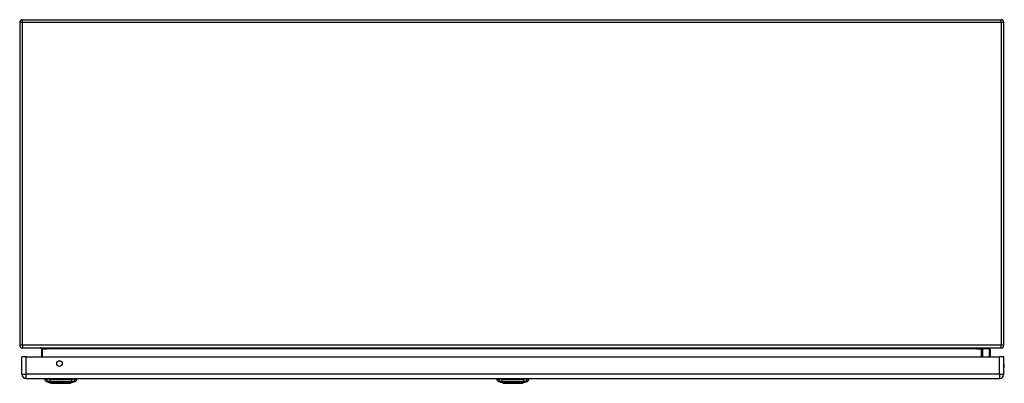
# Model space of a CAD drawing. Header units: inches. Extents: x 17 to 237, y 17 to 149.
# Tile 1 of 12: x 17 to 53, y 17 to 30. Entities that reach past the tile are written whole.
import ezdxf

# ---------------------------------------------------------------- set-up
doc = ezdxf.new("R2010")
doc.units = ezdxf.units.IN
doc.header["$MEASUREMENT"] = 0
doc.layers.add('Visible Edges(ANSI)', color=7, linetype='Continuous', lineweight=25)
doc.layers.add('Visible Tangent Edges(ANSI)', color=7, linetype='Continuous', lineweight=25)

msp = doc.modelspace()

# ---------------------------------------------------------------- linework, layer by layer
at = {"layer": 'Visible Edges(ANSI)'}
for p, q in [((17.06, 30.267), (52.862, 30.267)), ((16.961, 30.168), (16.961, 18.366)), ((52.961, 18.366), (52.961, 30.168)), ((17.06, 18.267), (52.862, 18.267)), ((17.759, 18.236), (17.759, 17.948)), ((52.163, 17.948), (52.163, 18.236)), ((52.168, 18.192), (52.208, 18.231)), ((52.438, 18.237), (52.222, 18.237)), ((52.458, 18.217), (52.458, 17.993)), ((17.041, 17.309), (17.041, 17.948)), ((17.202, 17.948), (17.041, 17.948)), ((17.202, 17.948), (52.798, 17.948)), ((52.458, 17.99), (52.449, 17.948)), ((52.959, 17.948), (52.798, 17.948)), ((52.959, 17.309), (52.959, 17.948)), ((17.202, 17.148), (52.798, 17.148)), ((17.875, 17.132), (17.943, 17.132)), ((18.108, 16.977), (17.934, 17.045)), ((18.053, 17.132), (17.943, 17.132)), ((18.053, 17.132), (18.877, 17.132)), ((18.066, 17.136), (18.066, 17.148)), ((18.996, 17.045), (18.822, 16.977)), ((18.849, 17.136), (18.849, 17.148)), ((18.988, 17.132), (18.877, 17.132)), ((18.988, 17.132), (19.056, 17.132)), ((34.41, 17.132), (34.478, 17.132)), ((34.643, 16.977), (34.469, 17.045)), ((34.588, 17.132), (34.478, 17.132)), ((34.588, 17.132), (35.412, 17.132)), ((34.601, 17.136), (34.601, 17.148)), ((35.531, 17.045), (35.357, 16.977)), ((35.4, 17.136), (35.4, 17.148)), ((35.523, 17.132), (35.412, 17.132)), ((35.523, 17.132), (35.591, 17.132))]:
    msp.add_line(p, q, dxfattribs=at)
at = {"layer": 'Visible Edges(ANSI)', "flags": 128}
for points in [[(17.728, 18.267), (17.73, 18.267), (17.731, 18.267), (17.733, 18.267), (17.735, 18.266), (17.737, 18.266), (17.738, 18.265), (17.74, 18.265), (17.742, 18.264), (17.743, 18.263), (17.745, 18.262), (17.746, 18.261), (17.748, 18.26), (17.749, 18.258), (17.751, 18.257), (17.752, 18.255), (17.753, 18.254), (17.755, 18.252), (17.756, 18.25), (17.757, 18.248), (17.757, 18.246), (17.758, 18.243), (17.759, 18.241), (17.759, 18.239), (17.759, 18.236)], [(18.11, 16.977), (18.11, 16.977), (18.112, 16.977), (18.114, 16.977), (18.117, 16.977), (18.121, 16.977), (18.125, 16.977), (18.131, 16.977), (18.137, 16.977), (18.144, 16.977), (18.152, 16.977), (18.16, 16.977), (18.17, 16.977), (18.18, 16.977), (18.191, 16.977), (18.202, 16.977), (18.214, 16.977), (18.227, 16.977), (18.24, 16.977), (18.254, 16.977), (18.268, 16.977), (18.282, 16.977), (18.298, 16.977), (18.313, 16.977), (18.329, 16.977), (18.346, 16.977), (18.362, 16.977), (18.379, 16.977), (18.396, 16.977), (18.413, 16.977), (18.43, 16.977), (18.448, 16.977), (18.465, 16.977), (18.483, 16.977), (18.5, 16.977), (18.518, 16.977), (18.535, 16.977), (18.552, 16.977), (18.569, 16.977), (18.585, 16.977), (18.602, 16.977), (18.618, 16.977), (18.633, 16.977), (18.648, 16.977), (18.663, 16.977), (18.677, 16.977), (18.691, 16.977), (18.704, 16.977), (18.717, 16.977), (18.729, 16.977), (18.74, 16.977), (18.751, 16.977), (18.761, 16.977), (18.77, 16.977), (18.778, 16.977), (18.786, 16.977), (18.793, 16.977), (18.8, 16.977), (18.805, 16.977), (18.81, 16.977), (18.813, 16.977), (18.816, 16.977), (18.819, 16.977), (18.82, 16.977), (18.82, 16.977)], [(34.645, 16.977), (34.645, 16.977), (34.647, 16.977), (34.649, 16.977), (34.652, 16.977), (34.656, 16.977), (34.66, 16.977), (34.666, 16.977), (34.672, 16.977), (34.679, 16.977), (34.687, 16.977), (34.696, 16.977), (34.705, 16.977), (34.715, 16.977), (34.726, 16.977), (34.737, 16.977), (34.749, 16.977), (34.761, 16.977), (34.775, 16.977), (34.788, 16.977), (34.803, 16.977), (34.817, 16.977), (34.832, 16.977), (34.848, 16.977), (34.864, 16.977), (34.88, 16.977), (34.897, 16.977), (34.914, 16.977), (34.931, 16.977), (34.948, 16.977), (34.965, 16.977), (34.982, 16.977), (35, 16.977), (35.017, 16.977), (35.035, 16.977), (35.052, 16.977), (35.069, 16.977), (35.086, 16.977), (35.103, 16.977), (35.12, 16.977), (35.136, 16.977), (35.152, 16.977), (35.167, 16.977), (35.183, 16.977), (35.197, 16.977), (35.212, 16.977), (35.226, 16.977), (35.239, 16.977), (35.251, 16.977), (35.263, 16.977), (35.275, 16.977), (35.285, 16.977), (35.295, 16.977), (35.305, 16.977), (35.313, 16.977), (35.321, 16.977), (35.328, 16.977), (35.335, 16.977), (35.34, 16.977), (35.345, 16.977), (35.348, 16.977), (35.351, 16.977), (35.354, 16.977), (35.355, 16.977), (35.355, 16.977)]]:
    msp.add_lwpolyline(points, dxfattribs=at)
at = {"layer": 'Visible Edges(ANSI)'}
msp.add_circle((18.416, 17.698), 0.102, dxfattribs=at)
for centre, radius, start, end in [((17.06, 30.168), 0.099, 90, 180), ((52.862, 30.168), 0.099, 0, 90), ((17.06, 18.366), 0.099, 180, 270), ((52.194, 18.236), 0.031, 90, 180), ((52.182, 18.178), 0.0197, 135, 180), ((52.222, 18.217), 0.0197, 90, 135), ((52.438, 18.217), 0.0197, 0, 90), ((52.862, 18.366), 0.099, 270, 0), ((52.438, 17.993), 0.0197, 349.0591, 0), ((52.791, 17.625), 0.188, 333.6372, 26.3628), ((17.202, 17.309), 0.161, 180, 270), ((52.798, 17.309), 0.161, 270, 0), ((17.992, 17.148), 0.118, 187.9413, 240.2709), ((17.938, 17.054), 0.00984, 240.2709, 248.7495), ((18.046, 17.136), 0.0197, 348.463, 0), ((18.11, 16.982), 0.00492, 248.7495, 269.7912), ((18.82, 16.982), 0.00492, 270.2088, 291.2505), ((18.869, 17.136), 0.0197, 180, 191.537), ((18.992, 17.054), 0.00984, 291.2505, 299.7291), ((18.939, 17.148), 0.118, 299.7291, 352.0587), ((34.527, 17.148), 0.118, 187.9413, 240.2709), ((34.473, 17.054), 0.00984, 240.2709, 248.7495), ((34.581, 17.136), 0.0197, 348.463, 0), ((34.645, 16.982), 0.00492, 248.7495, 269.7912), ((35.355, 16.982), 0.00492, 270.2088, 291.2505), ((35.419, 17.136), 0.0197, 180, 191.537), ((35.527, 17.054), 0.00984, 291.2505, 299.7291), ((35.474, 17.148), 0.118, 299.7291, 352.0587)]:
    msp.add_arc(centre, radius, start, end, dxfattribs=at)
at = {"layer": 'Visible Tangent Edges(ANSI)'}
for p, q in [((17.06, 30.168), (17.06, 30.267)), ((52.862, 30.168), (52.862, 30.267)), ((17.06, 30.168), (16.961, 30.168)), ((17.06, 18.366), (17.06, 30.168)), ((52.862, 30.168), (17.06, 30.168)), ((52.862, 30.168), (52.862, 18.366)), ((52.961, 30.168), (52.862, 30.168)), ((17.06, 18.366), (16.961, 18.366)), ((52.862, 18.366), (17.06, 18.366)), ((17.06, 18.366), (17.06, 18.267)), ((17.79, 18.236), (17.759, 18.236)), ((17.79, 17.948), (17.79, 18.236)), ((17.79, 18.236), (17.959, 18.236)), ((51.963, 18.236), (17.959, 18.236)), ((51.963, 18.236), (52.132, 18.236)), ((52.132, 18.236), (52.163, 18.236)), ((52.132, 18.236), (52.132, 17.948)), ((52.222, 18.237), (52.182, 18.196)), ((52.182, 18.196), (52.182, 17.948)), ((52.438, 18.004), (52.438, 18.237)), ((52.961, 18.366), (52.862, 18.366)), ((52.862, 18.267), (52.862, 18.366)), ((17.202, 17.309), (17.202, 17.948)), ((52.428, 17.948), (52.438, 18.004)), ((52.798, 17.309), (52.798, 17.948)), ((17.041, 17.309), (17.202, 17.309)), ((52.798, 17.309), (17.202, 17.309)), ((17.202, 17.148), (17.202, 17.309)), ((52.798, 17.309), (52.798, 17.148)), ((52.798, 17.309), (52.959, 17.309)), ((17.934, 17.045), (18.108, 16.977)), ((17.999, 17.045), (18, 17.045)), ((18.066, 17.136), (18.849, 17.136)), ((18.073, 17.045), (18.073, 17.045)), ((18.849, 17.148), (18.849, 17.136)), ((18.849, 17.136), (18.849, 17.136)), ((18.857, 17.045), (18.858, 17.045)), ((18.931, 17.045), (18.931, 17.045)), ((34.534, 17.045), (34.535, 17.045)), ((34.601, 17.136), (35.4, 17.136)), ((34.608, 17.045), (34.608, 17.045)), ((35, 17.045), (35, 16.977)), ((35, 16.977), (35, 16.977)), ((35.392, 17.045), (35.393, 17.045)), ((35.466, 17.045), (35.466, 17.045))]:
    msp.add_line(p, q, dxfattribs=at)
at = {"layer": 'Visible Tangent Edges(ANSI)', "flags": 128}
for points in [[(17.79, 18.236), (17.79, 18.239), (17.789, 18.241), (17.788, 18.243), (17.787, 18.246), (17.785, 18.248), (17.783, 18.25), (17.781, 18.252), (17.779, 18.254), (17.776, 18.255), (17.774, 18.257), (17.771, 18.258), (17.768, 18.26), (17.765, 18.261), (17.762, 18.262), (17.759, 18.263), (17.755, 18.264), (17.752, 18.265), (17.749, 18.265), (17.745, 18.266), (17.742, 18.266), (17.738, 18.267), (17.735, 18.267), (17.731, 18.267), (17.728, 18.267)], [(17.998, 17.046), (17.992, 17.046), (17.987, 17.046), (17.983, 17.046), (17.978, 17.046), (17.974, 17.046), (17.969, 17.046), (17.966, 17.046), (17.962, 17.046), (17.958, 17.046), (17.955, 17.046), (17.952, 17.046), (17.949, 17.046), (17.947, 17.046), (17.944, 17.046), (17.942, 17.046), (17.94, 17.046), (17.938, 17.046), (17.937, 17.046), (17.936, 17.046), (17.935, 17.046), (17.934, 17.046), (17.933, 17.046), (17.933, 17.046), (17.933, 17.046)], [(17.934, 17.045), (17.934, 17.045), (17.935, 17.045), (17.935, 17.045), (17.936, 17.045), (17.937, 17.045), (17.938, 17.045), (17.94, 17.045), (17.942, 17.045), (17.944, 17.045), (17.946, 17.045), (17.948, 17.045), (17.951, 17.045), (17.954, 17.045), (17.957, 17.045), (17.96, 17.045), (17.963, 17.045), (17.967, 17.045), (17.971, 17.045), (17.975, 17.045), (17.98, 17.045), (17.984, 17.045), (17.989, 17.045), (17.994, 17.045), (17.999, 17.045)], [(18.072, 17.046), (18.068, 17.046), (18.064, 17.046), (18.059, 17.046), (18.055, 17.046), (18.051, 17.046), (18.047, 17.046), (18.044, 17.046), (18.04, 17.046), (18.036, 17.046), (18.033, 17.046), (18.029, 17.046), (18.026, 17.046), (18.023, 17.046), (18.02, 17.046), (18.017, 17.046), (18.014, 17.046), (18.012, 17.046), (18.009, 17.046), (18.007, 17.046), (18.005, 17.046), (18.003, 17.046), (18.001, 17.046), (17.999, 17.046), (17.998, 17.046)], [(18, 17.045), (18.001, 17.045), (18.003, 17.045), (18.005, 17.045), (18.007, 17.045), (18.009, 17.045), (18.011, 17.045), (18.014, 17.045), (18.016, 17.045), (18.019, 17.045), (18.022, 17.045), (18.025, 17.045), (18.028, 17.045), (18.031, 17.045), (18.034, 17.045), (18.038, 17.045), (18.041, 17.045), (18.045, 17.045), (18.049, 17.045), (18.052, 17.045), (18.056, 17.045), (18.06, 17.045), (18.064, 17.045), (18.069, 17.045), (18.073, 17.045)], [(18.858, 17.046), (18.827, 17.046), (18.795, 17.046), (18.762, 17.046), (18.73, 17.046), (18.697, 17.046), (18.664, 17.046), (18.631, 17.046), (18.598, 17.046), (18.564, 17.046), (18.531, 17.046), (18.498, 17.046), (18.464, 17.046), (18.431, 17.046), (18.398, 17.046), (18.365, 17.046), (18.331, 17.046), (18.298, 17.046), (18.265, 17.046), (18.233, 17.046), (18.2, 17.046), (18.168, 17.046), (18.136, 17.046), (18.104, 17.046), (18.072, 17.046)], [(18.073, 17.045), (18.105, 17.045), (18.136, 17.045), (18.169, 17.045), (18.201, 17.045), (18.233, 17.045), (18.266, 17.045), (18.299, 17.045), (18.332, 17.045), (18.365, 17.045), (18.398, 17.045), (18.431, 17.045), (18.464, 17.045), (18.498, 17.045), (18.531, 17.045), (18.564, 17.045), (18.597, 17.045), (18.63, 17.045), (18.663, 17.045), (18.696, 17.045), (18.729, 17.045), (18.761, 17.045), (18.794, 17.045), (18.826, 17.045), (18.857, 17.045)], [(18.19, 16.977), (18.184, 16.977), (18.178, 16.977), (18.172, 16.977), (18.166, 16.977), (18.161, 16.977), (18.155, 16.977), (18.15, 16.977), (18.146, 16.977), (18.141, 16.977), (18.137, 16.977), (18.133, 16.977), (18.129, 16.977), (18.126, 16.977), (18.123, 16.977), (18.12, 16.977), (18.118, 16.977), (18.116, 16.977), (18.114, 16.977), (18.112, 16.977), (18.111, 16.977), (18.11, 16.977), (18.109, 16.977), (18.108, 16.977), (18.108, 16.977)], [(18.238, 16.977), (18.235, 16.977), (18.233, 16.977), (18.231, 16.977), (18.229, 16.977), (18.227, 16.977), (18.225, 16.977), (18.223, 16.977), (18.221, 16.977), (18.219, 16.977), (18.217, 16.977), (18.215, 16.977), (18.213, 16.977), (18.211, 16.977), (18.209, 16.977), (18.207, 16.977), (18.205, 16.977), (18.203, 16.977), (18.201, 16.977), (18.2, 16.977), (18.198, 16.977), (18.196, 16.977), (18.194, 16.977), (18.192, 16.977), (18.19, 16.977)], [(18.693, 16.977), (18.677, 16.977), (18.66, 16.977), (18.642, 16.977), (18.624, 16.977), (18.605, 16.977), (18.586, 16.977), (18.567, 16.977), (18.547, 16.977), (18.527, 16.977), (18.506, 16.977), (18.486, 16.977), (18.465, 16.977), (18.445, 16.977), (18.424, 16.977), (18.404, 16.977), (18.383, 16.977), (18.364, 16.977), (18.344, 16.977), (18.325, 16.977), (18.306, 16.977), (18.288, 16.977), (18.27, 16.977), (18.254, 16.977), (18.238, 16.977)], [(18.74, 16.977), (18.738, 16.977), (18.736, 16.977), (18.734, 16.977), (18.732, 16.977), (18.731, 16.977), (18.729, 16.977), (18.727, 16.977), (18.725, 16.977), (18.723, 16.977), (18.721, 16.977), (18.719, 16.977), (18.717, 16.977), (18.715, 16.977), (18.713, 16.977), (18.711, 16.977), (18.709, 16.977), (18.707, 16.977), (18.705, 16.977), (18.703, 16.977), (18.701, 16.977), (18.699, 16.977), (18.697, 16.977), (18.695, 16.977), (18.693, 16.977)], [(18.822, 16.977), (18.822, 16.977), (18.821, 16.977), (18.821, 16.977), (18.82, 16.977), (18.818, 16.977), (18.817, 16.977), (18.815, 16.977), (18.812, 16.977), (18.81, 16.977), (18.807, 16.977), (18.804, 16.977), (18.801, 16.977), (18.797, 16.977), (18.793, 16.977), (18.789, 16.977), (18.784, 16.977), (18.78, 16.977), (18.775, 16.977), (18.77, 16.977), (18.764, 16.977), (18.758, 16.977), (18.752, 16.977), (18.746, 16.977), (18.74, 16.977)], [(18.933, 17.046), (18.931, 17.046), (18.929, 17.046), (18.928, 17.046), (18.926, 17.046), (18.923, 17.046), (18.921, 17.046), (18.919, 17.046), (18.916, 17.046), (18.913, 17.046), (18.91, 17.046), (18.907, 17.046), (18.904, 17.046), (18.901, 17.046), (18.898, 17.046), (18.894, 17.046), (18.89, 17.046), (18.887, 17.046), (18.883, 17.046), (18.879, 17.046), (18.875, 17.046), (18.871, 17.046), (18.867, 17.046), (18.862, 17.046), (18.858, 17.046)], [(18.858, 17.045), (18.862, 17.045), (18.866, 17.045), (18.87, 17.045), (18.874, 17.045), (18.878, 17.045), (18.882, 17.045), (18.885, 17.045), (18.889, 17.045), (18.893, 17.045), (18.896, 17.045), (18.899, 17.045), (18.902, 17.045), (18.906, 17.045), (18.909, 17.045), (18.911, 17.045), (18.914, 17.045), (18.917, 17.045), (18.919, 17.045), (18.921, 17.045), (18.924, 17.045), (18.926, 17.045), (18.927, 17.045), (18.929, 17.045), (18.931, 17.045)], [(18.931, 17.045), (18.936, 17.045), (18.941, 17.045), (18.946, 17.045), (18.951, 17.045), (18.955, 17.045), (18.959, 17.045), (18.963, 17.045), (18.967, 17.045), (18.97, 17.045), (18.974, 17.045), (18.977, 17.045), (18.979, 17.045), (18.982, 17.045), (18.985, 17.045), (18.987, 17.045), (18.989, 17.045), (18.99, 17.045), (18.992, 17.045), (18.993, 17.045), (18.994, 17.045), (18.995, 17.045), (18.995, 17.045), (18.996, 17.045), (18.996, 17.045)], [(18.997, 17.046), (18.997, 17.046), (18.997, 17.046), (18.996, 17.046), (18.995, 17.046), (18.994, 17.046), (18.993, 17.046), (18.992, 17.046), (18.99, 17.046), (18.988, 17.046), (18.986, 17.046), (18.984, 17.046), (18.981, 17.046), (18.978, 17.046), (18.975, 17.046), (18.972, 17.046), (18.968, 17.046), (18.965, 17.046), (18.961, 17.046), (18.957, 17.046), (18.952, 17.046), (18.948, 17.046), (18.943, 17.046), (18.938, 17.046), (18.933, 17.046)], [(34.533, 17.046), (34.527, 17.046), (34.522, 17.046), (34.518, 17.046), (34.513, 17.046), (34.509, 17.046), (34.504, 17.046), (34.501, 17.046), (34.497, 17.046), (34.493, 17.046), (34.49, 17.046), (34.487, 17.046), (34.484, 17.046), (34.482, 17.046), (34.479, 17.046), (34.477, 17.046), (34.475, 17.046), (34.473, 17.046), (34.472, 17.046), (34.471, 17.046), (34.47, 17.046), (34.469, 17.046), (34.468, 17.046), (34.468, 17.046), (34.468, 17.046)], [(34.469, 17.045), (34.469, 17.045), (34.47, 17.045), (34.47, 17.045), (34.471, 17.045), (34.472, 17.045), (34.473, 17.045), (34.475, 17.045), (34.477, 17.045), (34.479, 17.045), (34.481, 17.045), (34.483, 17.045), (34.486, 17.045), (34.489, 17.045), (34.492, 17.045), (34.495, 17.045), (34.498, 17.045), (34.502, 17.045), (34.506, 17.045), (34.51, 17.045), (34.515, 17.045), (34.519, 17.045), (34.524, 17.045), (34.529, 17.045), (34.534, 17.045)], [(34.607, 17.046), (34.603, 17.046), (34.599, 17.046), (34.594, 17.046), (34.59, 17.046), (34.586, 17.046), (34.582, 17.046), (34.579, 17.046), (34.575, 17.046), (34.571, 17.046), (34.568, 17.046), (34.564, 17.046), (34.561, 17.046), (34.558, 17.046), (34.555, 17.046), (34.552, 17.046), (34.549, 17.046), (34.547, 17.046), (34.544, 17.046), (34.542, 17.046), (34.54, 17.046), (34.538, 17.046), (34.536, 17.046), (34.534, 17.046), (34.533, 17.046)], [(34.535, 17.045), (34.536, 17.045), (34.538, 17.045), (34.54, 17.045), (34.542, 17.045), (34.544, 17.045), (34.546, 17.045), (34.549, 17.045), (34.551, 17.045), (34.554, 17.045), (34.557, 17.045), (34.56, 17.045), (34.563, 17.045), (34.566, 17.045), (34.569, 17.045), (34.573, 17.045), (34.576, 17.045), (34.58, 17.045), (34.584, 17.045), (34.587, 17.045), (34.591, 17.045), (34.595, 17.045), (34.599, 17.045), (34.604, 17.045), (34.608, 17.045)], [(35.393, 17.046), (35.362, 17.046), (35.33, 17.046), (35.297, 17.046), (35.265, 17.046), (35.232, 17.046), (35.199, 17.046), (35.166, 17.046), (35.133, 17.046), (35.1, 17.046), (35.066, 17.046), (35.033, 17.046), (35, 17.046), (34.966, 17.046), (34.933, 17.046), (34.9, 17.046), (34.867, 17.046), (34.834, 17.046), (34.801, 17.046), (34.768, 17.046), (34.735, 17.046), (34.703, 17.046), (34.671, 17.046), (34.639, 17.046), (34.607, 17.046)], [(34.608, 17.045), (34.624, 17.045), (34.64, 17.045), (34.656, 17.045), (34.672, 17.045), (34.688, 17.045), (34.704, 17.045), (34.72, 17.045), (34.736, 17.045), (34.752, 17.045), (34.768, 17.045), (34.785, 17.045), (34.801, 17.045), (34.818, 17.045), (34.834, 17.045), (34.851, 17.045), (34.867, 17.045), (34.884, 17.045), (34.9, 17.045), (34.917, 17.045), (34.934, 17.045), (34.95, 17.045), (34.967, 17.045), (34.984, 17.045), (35, 17.045)], [(34.725, 16.977), (34.719, 16.977), (34.713, 16.977), (34.707, 16.977), (34.701, 16.977), (34.696, 16.977), (34.69, 16.977), (34.685, 16.977), (34.681, 16.977), (34.676, 16.977), (34.672, 16.977), (34.668, 16.977), (34.664, 16.977), (34.661, 16.977), (34.658, 16.977), (34.655, 16.977), (34.653, 16.977), (34.651, 16.977), (34.649, 16.977), (34.647, 16.977), (34.646, 16.977), (34.645, 16.977), (34.644, 16.977), (34.643, 16.977), (34.643, 16.977)], [(34.773, 16.977), (34.77, 16.977), (34.768, 16.977), (34.766, 16.977), (34.764, 16.977), (34.762, 16.977), (34.76, 16.977), (34.758, 16.977), (34.756, 16.977), (34.754, 16.977), (34.752, 16.977), (34.75, 16.977), (34.748, 16.977), (34.746, 16.977), (34.744, 16.977), (34.742, 16.977), (34.74, 16.977), (34.738, 16.977), (34.736, 16.977), (34.735, 16.977), (34.733, 16.977), (34.731, 16.977), (34.729, 16.977), (34.727, 16.977), (34.725, 16.977)], [(35, 16.977), (34.99, 16.977), (34.98, 16.977), (34.969, 16.977), (34.959, 16.977), (34.949, 16.977), (34.939, 16.977), (34.929, 16.977), (34.918, 16.977), (34.908, 16.977), (34.899, 16.977), (34.889, 16.977), (34.879, 16.977), (34.869, 16.977), (34.86, 16.977), (34.851, 16.977), (34.841, 16.977), (34.832, 16.977), (34.823, 16.977), (34.814, 16.977), (34.806, 16.977), (34.797, 16.977), (34.789, 16.977), (34.781, 16.977), (34.773, 16.977)], [(35, 17.045), (35.017, 17.045), (35.033, 17.045), (35.05, 17.045), (35.066, 17.045), (35.083, 17.045), (35.1, 17.045), (35.116, 17.045), (35.133, 17.045), (35.149, 17.045), (35.166, 17.045), (35.182, 17.045), (35.199, 17.045), (35.215, 17.045), (35.232, 17.045), (35.248, 17.045), (35.264, 17.045), (35.28, 17.045), (35.297, 17.045), (35.313, 17.045), (35.329, 17.045), (35.345, 17.045), (35.361, 17.045), (35.376, 17.045), (35.392, 17.045)], [(35.228, 16.977), (35.22, 16.977), (35.211, 16.977), (35.203, 16.977), (35.195, 16.977), (35.186, 16.977), (35.177, 16.977), (35.168, 16.977), (35.159, 16.977), (35.15, 16.977), (35.14, 16.977), (35.131, 16.977), (35.121, 16.977), (35.111, 16.977), (35.102, 16.977), (35.092, 16.977), (35.082, 16.977), (35.072, 16.977), (35.062, 16.977), (35.051, 16.977), (35.041, 16.977), (35.031, 16.977), (35.021, 16.977), (35.01, 16.977), (35, 16.977)], [(35.275, 16.977), (35.273, 16.977), (35.271, 16.977), (35.269, 16.977), (35.268, 16.977), (35.266, 16.977), (35.264, 16.977), (35.262, 16.977), (35.26, 16.977), (35.258, 16.977), (35.256, 16.977), (35.254, 16.977), (35.252, 16.977), (35.25, 16.977), (35.248, 16.977), (35.246, 16.977), (35.244, 16.977), (35.242, 16.977), (35.24, 16.977), (35.238, 16.977), (35.236, 16.977), (35.234, 16.977), (35.232, 16.977), (35.23, 16.977), (35.228, 16.977)], [(35.357, 16.977), (35.357, 16.977), (35.356, 16.977), (35.356, 16.977), (35.355, 16.977), (35.353, 16.977), (35.352, 16.977), (35.35, 16.977), (35.347, 16.977), (35.345, 16.977), (35.342, 16.977), (35.339, 16.977), (35.336, 16.977), (35.332, 16.977), (35.328, 16.977), (35.324, 16.977), (35.319, 16.977), (35.315, 16.977), (35.31, 16.977), (35.305, 16.977), (35.299, 16.977), (35.293, 16.977), (35.287, 16.977), (35.281, 16.977), (35.275, 16.977)], [(35.468, 17.046), (35.466, 17.046), (35.464, 17.046), (35.463, 17.046), (35.461, 17.046), (35.458, 17.046), (35.456, 17.046), (35.454, 17.046), (35.451, 17.046), (35.448, 17.046), (35.445, 17.046), (35.442, 17.046), (35.439, 17.046), (35.436, 17.046), (35.433, 17.046), (35.429, 17.046), (35.425, 17.046), (35.422, 17.046), (35.418, 17.046), (35.414, 17.046), (35.41, 17.046), (35.406, 17.046), (35.402, 17.046), (35.397, 17.046), (35.393, 17.046)], [(35.393, 17.045), (35.397, 17.045), (35.401, 17.045), (35.405, 17.045), (35.409, 17.045), (35.413, 17.045), (35.417, 17.045), (35.42, 17.045), (35.424, 17.045), (35.428, 17.045), (35.431, 17.045), (35.434, 17.045), (35.437, 17.045), (35.441, 17.045), (35.444, 17.045), (35.446, 17.045), (35.449, 17.045), (35.452, 17.045), (35.454, 17.045), (35.456, 17.045), (35.459, 17.045), (35.461, 17.045), (35.462, 17.045), (35.464, 17.045), (35.466, 17.045)], [(35.466, 17.045), (35.471, 17.045), (35.476, 17.045), (35.481, 17.045), (35.486, 17.045), (35.49, 17.045), (35.494, 17.045), (35.498, 17.045), (35.502, 17.045), (35.505, 17.045), (35.509, 17.045), (35.512, 17.045), (35.514, 17.045), (35.517, 17.045), (35.52, 17.045), (35.522, 17.045), (35.524, 17.045), (35.525, 17.045), (35.527, 17.045), (35.528, 17.045), (35.529, 17.045), (35.53, 17.045), (35.53, 17.045), (35.531, 17.045), (35.531, 17.045)], [(35.532, 17.046), (35.532, 17.046), (35.532, 17.046), (35.531, 17.046), (35.53, 17.046), (35.529, 17.046), (35.528, 17.046), (35.527, 17.046), (35.525, 17.046), (35.523, 17.046), (35.521, 17.046), (35.519, 17.046), (35.516, 17.046), (35.513, 17.046), (35.51, 17.046), (35.507, 17.046), (35.503, 17.046), (35.5, 17.046), (35.496, 17.046), (35.492, 17.046), (35.487, 17.046), (35.483, 17.046), (35.478, 17.046), (35.473, 17.046), (35.468, 17.046)]]:
    msp.add_lwpolyline(points, dxfattribs=at)
at = {"layer": 'Visible Tangent Edges(ANSI)'}
msp.add_arc((18.11, 16.982), 0.00492, 248.7495, 269.7912, dxfattribs=at)
for centre, major_axis, ratio, start_param, end_param in [((52.194, 18.236), (-0.062, 0), 0.5, 4.712389, 6.283185), ((52.182, 18.178), (-0.0197, 0), 0.91745, 4.712389, 6.283185), ((52.182, 18.178), (-0.0139, 0.0139), 0.852462, 5.41831, 6.283185), ((52.438, 17.993), (0.0197, 0), 0.533433, 0, 1.570796), ((52.438, 17.993), (0.0193, -0.0037), 0.526442, 0, 1.672214), ((18.053, 17.148), (0, -0.118), 0.946806, 4.850991, 5.760348), ((18.002, 17.054), (0.00009, -0.00984), 0.948405, 5.751701, 5.992347), ((18.091, 17.148), (0, -0.118), 0.321806, 4.850991, 5.760348), ((18.074, 17.054), (-0.00003, -0.00984), 0.317047, 5.761322, 6.001968), ((18.867, 17.136), (0, -0.0197), 0.959551, 4.712389, 4.913747), ((18.839, 17.148), (0, -0.118), 0.321806, 0.522838, 1.432195), ((18.857, 17.054), (0.00003, -0.00984), 0.317047, 0.281217, 0.521863), ((18.928, 17.054), (-0.00009, -0.00984), 0.948405, 0.290838, 0.531485), ((18.877, 17.148), (0, -0.118), 0.946806, 0.522838, 1.432195), ((34.588, 17.148), (0, -0.118), 0.946806, 4.850991, 5.760348), ((34.537, 17.054), (0.00009, -0.00984), 0.948405, 5.751701, 5.992347), ((34.626, 17.148), (0, -0.118), 0.321806, 4.850991, 5.760348), ((34.609, 17.054), (-0.00003, -0.00984), 0.317047, 5.761322, 6.001968), ((35.374, 17.148), (0, -0.118), 0.321806, 0.522838, 1.432195), ((35.392, 17.054), (0.00003, -0.00984), 0.317047, 0.281217, 0.521863), ((35.463, 17.054), (-0.00009, -0.00984), 0.948405, 0.290838, 0.531485), ((35.412, 17.148), (0, -0.118), 0.946806, 0.522838, 1.432195)]:
    msp.add_ellipse(centre, major_axis=major_axis, ratio=ratio, start_param=start_param, end_param=end_param, dxfattribs=at)

doc.saveas('drawing.dxf')
